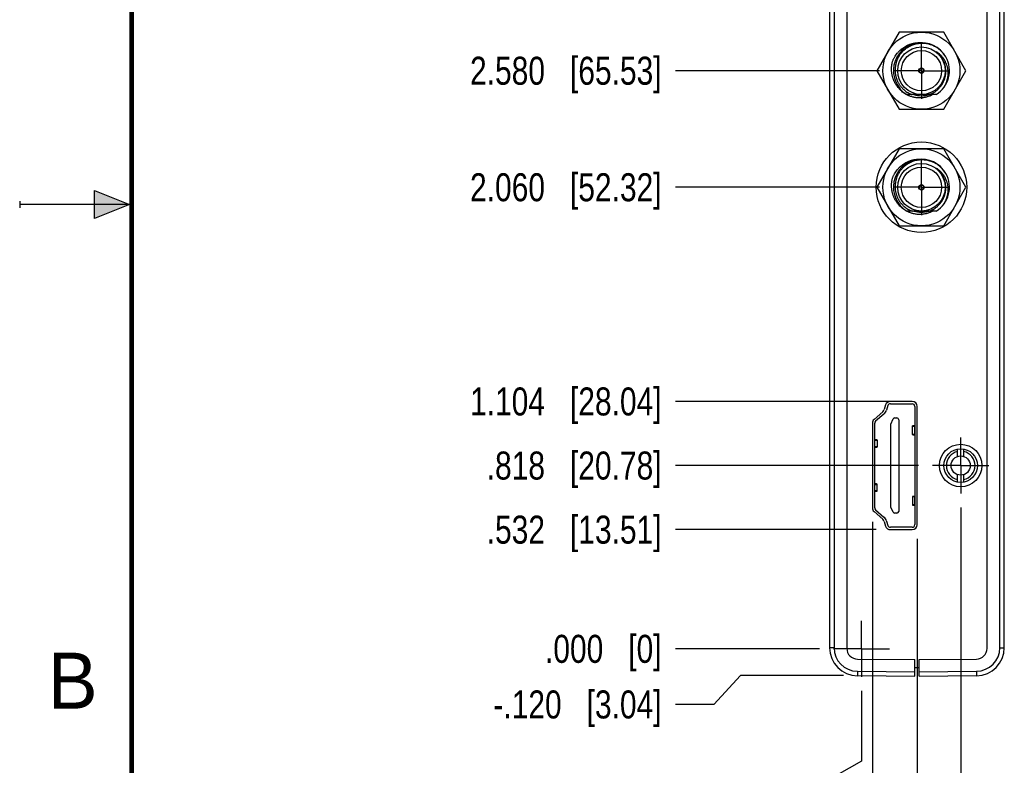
# Model space of a CAD drawing. Header units: inches. Extents: x 0 to 22, y 0 to 17.
# Tile 2 of 56: x 0 to 4.4, y 6 to 9.3. Entities that reach past the tile are written whole.
import ezdxf

# ---------------------------------------------------------------- set-up
doc = ezdxf.new("R2010")
doc.units = ezdxf.units.IN
doc.header["$LTSCALE"] = 1.21
doc.header["$MEASUREMENT"] = 0
doc.linetypes.add('CENTER', pattern=[0.6, 0.375, -0.075, 0.075, -0.075])
doc.layers.get('0').update_dxf_attribs({"linetype": 'CONTINUOUS'})
doc.layers.add('02___PRT_ALL_AXES', color=7, linetype='CONTINUOUS')
doc.layers.add('DIMENSIONS', color=7, linetype='CONTINUOUS')
doc.styles.get("Standard").update_dxf_attribs({"font": 'txt', "width": 0.8})
doc.styles.add('TEXTSTYLE_2', font='txt')
doc.dimstyles.new('DIMSTYLE_2', dxfattribs={"dimtxt": 0.125, "dimasz": 0.18, "dimexe": 0.18, "dimexo": 0.0625, "dimgap": 0.09, "dimtad": 0, "dimtih": 1, "dimtoh": 1, "dimdec": 3, "dimzin": 4, "dimdsep": 46, "dimtxsty": 'STANDARD', "dimblk": '_FILLED', "dimblk1": '_FILLED', "dimblk2": '_FILLED', "dimcen": 0.09, "dimadec": 0, "dimazin": 0, "dimtp": 0.01, "dimtm": 0.01, "dimtfac": 1, "dimtdec": 3, "dimtofl": 0, "dimtmove": 0, "dimatfit": 3, "dimldrblk": '_FILLED', "dimfxl": 1, "dimtolj": 1, "dimtzin": 4, "dimarcsym": 0})

# ---------------------------------------------------------------- blocks, each defined once
blk = doc.blocks.new('*D2')
at = {"layer": 'DIMENSIONS', "color": 2, "linetype": 'CONTINUOUS'}
for p, q in [((3.217, 6.3973), (3.0991, 6.2688)), ((3.6767, 6.3973), (3.217, 6.3973)), ((3.0991, 6.2688), (2.9278, 6.2688))]:
    blk.add_line(p, q, dxfattribs=at)
at = {"layer": 'DIMENSIONS', "color": 2, "linetype": 'CONTINUOUS', "insert": (2.8653, 6.3313), "char_height": 0.125, "width": 1.225, "attachment_point": 3, "line_spacing_factor": 0.9}
blk.add_mtext('-.120{\\Ftxt.shx;\\W1.000000;\\H0.125000; }[3.04]', dxfattribs=at)
blk = doc.blocks.new('_FILLED')
at = {"color": 0, "linetype": 'BYBLOCK'}
blk.add_solid([(0, 0), (-1, 0.174), (-1, -0.174)], dxfattribs=at)
blk = doc.blocks.new('*D3')
at = {"layer": 'DIMENSIONS', "color": 2, "linetype": 'CONTINUOUS'}
blk.add_line((3.5707, 6.517), (2.9278, 6.517), dxfattribs=at)
at = {"layer": 'DIMENSIONS', "color": 2, "linetype": 'CONTINUOUS', "insert": (2.8653, 6.5795), "char_height": 0.125, "width": 0.825, "attachment_point": 3, "line_spacing_factor": 0.9}
blk.add_mtext('.000{\\Ftxt.shx;\\W1.000000;\\H0.125000; }[0]', dxfattribs=at)
blk = doc.blocks.new('*D4')
at = {"layer": 'DIMENSIONS', "color": 2, "linetype": 'CONTINUOUS'}
blk.add_line((4.0129, 7.335), (2.9278, 7.335), dxfattribs=at)
at = {"layer": 'DIMENSIONS', "color": 2, "linetype": 'CONTINUOUS', "insert": (2.8653, 7.3975), "char_height": 0.125, "width": 1.225, "attachment_point": 3, "line_spacing_factor": 0.9}
blk.add_mtext('.818{\\Ftxt.shx;\\W1.000000;\\H0.125000; }[20.78]', dxfattribs=at)
blk = doc.blocks.new('*D5')
at = {"layer": 'DIMENSIONS', "color": 2, "linetype": 'CONTINUOUS'}
blk.add_line((3.824, 7.049), (2.9278, 7.049), dxfattribs=at)
at = {"layer": 'DIMENSIONS', "color": 2, "linetype": 'CONTINUOUS', "insert": (2.8653, 7.1115), "char_height": 0.125, "width": 1.225, "attachment_point": 3, "line_spacing_factor": 0.9}
blk.add_mtext('.532{\\Ftxt.shx;\\W1.000000;\\H0.125000; }[13.51]', dxfattribs=at)
blk = doc.blocks.new('*D6')
at = {"layer": 'DIMENSIONS', "color": 2, "linetype": 'CONTINUOUS'}
blk.add_line((3.9218, 7.621), (2.9278, 7.621), dxfattribs=at)
at = {"layer": 'DIMENSIONS', "color": 2, "linetype": 'CONTINUOUS', "insert": (2.8653, 7.6835), "char_height": 0.125, "width": 1.325, "attachment_point": 3, "line_spacing_factor": 0.9}
blk.add_mtext('1.104{\\Ftxt.shx;\\W1.000000;\\H0.125000; }[28.04]', dxfattribs=at)
blk = doc.blocks.new('*D7')
at = {"layer": 'DIMENSIONS', "color": 2, "linetype": 'CONTINUOUS'}
blk.add_line((3.8377, 8.577), (2.9278, 8.577), dxfattribs=at)
at = {"layer": 'DIMENSIONS', "color": 2, "linetype": 'CONTINUOUS', "insert": (2.8653, 8.6395), "char_height": 0.125, "width": 1.325, "attachment_point": 3, "line_spacing_factor": 0.9}
blk.add_mtext('2.060{\\Ftxt.shx;\\W1.000000;\\H0.125000; }[52.32]', dxfattribs=at)
blk = doc.blocks.new('*D8')
at = {"layer": 'DIMENSIONS', "color": 2, "linetype": 'CONTINUOUS'}
blk.add_line((3.8377, 9.097), (2.9278, 9.097), dxfattribs=at)
at = {"layer": 'DIMENSIONS', "color": 2, "linetype": 'CONTINUOUS', "insert": (2.8653, 9.1595), "char_height": 0.125, "width": 1.325, "attachment_point": 3, "line_spacing_factor": 0.9}
blk.add_mtext('2.580{\\Ftxt.shx;\\W1.000000;\\H0.125000; }[65.53]', dxfattribs=at)
blk = doc.blocks.new('*D9')
at = {"layer": 'DIMENSIONS', "color": 2, "linetype": 'CONTINUOUS'}
blk.add_line((3.8377, 9.617), (2.9278, 9.617), dxfattribs=at)
at = {"layer": 'DIMENSIONS', "color": 2, "linetype": 'CONTINUOUS', "insert": (2.8653, 9.6795), "char_height": 0.125, "width": 1.325, "attachment_point": 3, "line_spacing_factor": 0.9}
blk.add_mtext('3.100{\\Ftxt.shx;\\W1.000000;\\H0.125000; }[78.74]', dxfattribs=at)
blk = doc.blocks.new('*D10')
at = {"layer": 'DIMENSIONS', "color": 2, "linetype": 'CONTINUOUS'}
blk.add_line((3.8377, 10.657), (2.9278, 10.657), dxfattribs=at)
at = {"layer": 'DIMENSIONS', "color": 2, "linetype": 'CONTINUOUS', "insert": (2.8653, 10.7195), "char_height": 0.125, "width": 1.425, "attachment_point": 3, "line_spacing_factor": 0.9}
blk.add_mtext('4.140{\\Ftxt.shx;\\W1.000000;\\H0.125000; }[105.16]', dxfattribs=at)
blk = doc.blocks.new('*D11')
at = {"layer": 'DIMENSIONS', "color": 2, "linetype": 'CONTINUOUS'}
blk.add_line((3.8063, 7.0834), (3.8063, 5.7373), dxfattribs=at)
at = {"layer": 'DIMENSIONS', "color": 2, "linetype": 'CONTINUOUS', "insert": (3.7438, 5.6748), "char_height": 0.125, "width": 1.125, "attachment_point": 3, "rotation": 90, "line_spacing_factor": 0.9}
blk.add_mtext('.048{\\Ftxt.shx;\\W1.000000;\\H0.125000; }[1.22]', dxfattribs=at)
blk = doc.blocks.new('*D12')
at = {"layer": 'DIMENSIONS', "color": 2, "linetype": 'CONTINUOUS'}
for p, q in [((3.7583, 6.3294), (3.7583, 6.0164)), ((3.7583, 6.0164), (3.545, 5.8955)), ((3.545, 5.8955), (3.545, 5.7373))]:
    blk.add_line(p, q, dxfattribs=at)
at = {"layer": 'DIMENSIONS', "color": 2, "linetype": 'CONTINUOUS', "insert": (3.4825, 5.6748), "char_height": 0.125, "width": 0.825, "attachment_point": 3, "rotation": 90, "line_spacing_factor": 0.9}
blk.add_mtext('.000{\\Ftxt.shx;\\W1.000000;\\H0.125000; }[0]', dxfattribs=at)
blk = doc.blocks.new('*D13')
at = {"layer": 'DIMENSIONS', "color": 2, "linetype": 'CONTINUOUS'}
blk.add_line((4.0063, 7.0085), (4.0063, 5.7373), dxfattribs=at)
at = {"layer": 'DIMENSIONS', "color": 2, "linetype": 'CONTINUOUS', "insert": (3.9438, 5.6748), "char_height": 0.125, "width": 1.025, "attachment_point": 3, "rotation": 90, "line_spacing_factor": 0.9}
blk.add_mtext('.248{\\Ftxt.shx;\\W1.000000;\\H0.125000; }[6.3]', dxfattribs=at)
blk = doc.blocks.new('*D14')
at = {"layer": 'DIMENSIONS', "color": 2, "linetype": 'CONTINUOUS'}
blk.add_line((4.2005, 7.1474), (4.2005, 5.7373), dxfattribs=at)
at = {"layer": 'DIMENSIONS', "color": 2, "linetype": 'CONTINUOUS', "insert": (4.138, 5.6748), "char_height": 0.125, "width": 1.225, "attachment_point": 3, "rotation": 90, "line_spacing_factor": 0.9}
blk.add_mtext('.442{\\Ftxt.shx;\\W1.000000;\\H0.125000; }[11.23]', dxfattribs=at)

msp = doc.modelspace()

# ---------------------------------------------------------------- hatches: boundary and pattern name
at = {"linetype": 'CONTINUOUS'}
msp.add_hatch(color=2, dxfattribs=at).paths.add_polyline_path([(0.3337, 8.5625), (0.49, 8.5), (0.3337, 8.4375)])

# ---------------------------------------------------------------- linework, layer by layer
at = {"color": 7, "linetype": 'CONTINUOUS'}
for p, q in [((3.6153, 11.3338), (3.6153, 6.5222)), ((3.6923, 11.3369), (3.6923, 6.5192)), ((4.3183, 6.5192), (4.3183, 11.3369)), ((4.3953, 6.5222), (4.3953, 11.3338)), ((3.926, 9.269), (3.8267, 9.097)), ((4.1246, 9.269), (3.926, 9.269)), ((4.2239, 9.097), (4.1246, 9.269)), ((3.8267, 9.097), (3.926, 8.925)), ((4.1246, 8.925), (4.2239, 9.097)), ((4.091, 8.9907), (3.9595, 8.9907)), ((3.926, 8.925), (4.1246, 8.925)), ((3.926, 8.749), (3.8267, 8.577)), ((4.1246, 8.749), (3.926, 8.749)), ((4.2239, 8.577), (4.1246, 8.749)), ((3.8267, 8.577), (3.926, 8.405)), ((4.1246, 8.405), (4.2239, 8.577)), ((4.091, 8.4707), (3.9595, 8.4707)), ((3.926, 8.405), (4.1246, 8.405)), ((3.8655, 7.6055), (3.8591, 7.5849)), ((3.9843, 7.621), (3.8865, 7.621)), ((3.8866, 7.6106), (3.9841, 7.6106)), ((3.8526, 7.5749), (3.8137, 7.5406)), ((3.8577, 7.5649), (3.8208, 7.5324)), ((3.8753, 7.6023), (3.8693, 7.5829)), ((3.9959, 7.5988), (3.9959, 7.0712)), ((4.0063, 7.071), (4.0063, 7.599)), ((3.8063, 7.5241), (3.8063, 7.1459)), ((3.8168, 7.1465), (3.8168, 7.5236)), ((3.8887, 7.5201), (3.8986, 7.5429)), ((3.8887, 7.15), (3.8887, 7.5201)), ((3.9058, 7.5476), (3.9162, 7.5476)), ((3.9241, 7.5397), (3.9241, 7.1303)), ((3.9853, 7.4734), (3.9853, 7.5116)), ((3.9949, 7.5132), (3.9874, 7.5122)), ((3.9874, 7.4728), (3.9949, 7.4718)), ((3.9949, 7.5104), (3.9959, 7.5104)), ((3.9959, 7.4746), (3.9949, 7.4746)), ((3.8168, 7.4474), (3.8178, 7.4475)), ((3.8253, 7.4496), (3.8179, 7.4507)), ((3.8275, 7.4489), (3.8275, 7.418)), ((3.8178, 7.4194), (3.8168, 7.4195)), ((3.8179, 7.4162), (3.8253, 7.4173)), ((4.187, 7.3758), (4.187, 7.4088)), ((4.214, 7.3758), (4.214, 7.4088)), ((3.8253, 7.2527), (3.8179, 7.2539)), ((4.187, 7.2612), (4.187, 7.2942)), ((4.214, 7.2612), (4.214, 7.2942)), ((3.8168, 7.2504), (3.8178, 7.2505)), ((3.8168, 7.2227), (3.8178, 7.2227)), ((3.8179, 7.2192), (3.8253, 7.2205)), ((3.8275, 7.2212), (3.8275, 7.252)), ((3.9853, 7.1966), (3.9853, 7.1584)), ((3.9949, 7.1983), (3.9874, 7.1972)), ((3.9959, 7.1954), (3.9949, 7.1954)), ((3.8137, 7.1295), (3.8526, 7.0951)), ((3.8208, 7.1376), (3.8577, 7.1052)), ((3.8986, 7.1271), (3.8887, 7.15)), ((3.9162, 7.1224), (3.9058, 7.1224)), ((3.9874, 7.1578), (3.9949, 7.1568)), ((3.9959, 7.1597), (3.9949, 7.1596)), ((3.8591, 7.0851), (3.8655, 7.0645)), ((3.8693, 7.0872), (3.8753, 7.0678)), ((3.8865, 7.049), (3.9843, 7.049)), ((3.9841, 7.0594), (3.8866, 7.0594)), ((3.7399, 6.4712), (3.9953, 6.4689)), ((3.9953, 6.395), (3.9953, 6.4689)), ((4.0153, 6.4689), (4.2707, 6.4712)), ((4.0153, 6.395), (4.0153, 6.4689)), ((4.0153, 6.432), (3.9953, 6.432)), ((3.7392, 6.3973), (3.9953, 6.395)), ((4.0153, 6.395), (4.2714, 6.3973))]:
    msp.add_line(p, q, dxfattribs=at)
at = {"color": 9, "linetype": 'CONTINUOUS'}
for p, q in [((3.6351, 11.3338), (3.6351, 6.5222)), ((4.3754, 6.5222), (4.3754, 11.3338)), ((3.9949, 7.5104), (3.9949, 7.4746)), ((3.8178, 7.4194), (3.8178, 7.4475)), ((3.8178, 7.2227), (3.8178, 7.2505)), ((3.9949, 7.1954), (3.9949, 7.1596)), ((3.6351, 6.5222), (3.6153, 6.5222)), ((4.3754, 6.5222), (4.3953, 6.5222)), ((3.7392, 6.4173), (3.9953, 6.415)), ((3.7392, 6.4173), (3.7392, 6.3973)), ((4.0153, 6.415), (4.2714, 6.4173)), ((4.2714, 6.4173), (4.2714, 6.3973))]:
    msp.add_line(p, q, dxfattribs=at)
at = {"color": 2, "linetype": 'CONTINUOUS'}
for p, q in [((0.3337, 8.4375), (0.3337, 8.5625)), ((0.3337, 8.5625), (0.49, 8.5)), ((0, 8.515), (0, 8.485)), ((0.49, 8.5), (0, 8.5)), ((0.49, 8.5), (0.3337, 8.4375))]:
    msp.add_line(p, q, dxfattribs=at)
at = {"color": 7, "linetype": 'CONTINUOUS', "const_width": 0.02}
msp.add_lwpolyline([(0.5, 16.5), (0.5, 0.5)], dxfattribs=at)
at = {"color": 7, "linetype": 'CONTINUOUS'}
for centre, radius in [((4.0253, 9.097), 0.172), ((4.0253, 9.097), 0.106), ((4.0253, 9.097), 0.09), ((4.0253, 9.097), 0.012), ((4.0253, 9.097), 0.01), ((4.0253, 8.577), 0.202), ((4.0253, 8.577), 0.172), ((4.0253, 8.577), 0.106), ((4.0253, 8.577), 0.09), ((4.0253, 8.577), 0.012), ((4.0253, 8.577), 0.01), ((4.2005, 7.335), 0.095), ((4.2005, 7.335), 0.075), ((4.2005, 7.335), 0.043)]:
    msp.add_circle(centre, radius, dxfattribs=at)
for centre, radius, start, end in [((4.0253, 9.097), 0.125, 29.7342, 238.277), ((4.0253, 9.097), 0.125, 301.723, 29.4671), ((4.0253, 9.097), 0.1115, 252.4753, 287.5247), ((4.0253, 8.577), 0.125, 29.7342, 238.277), ((4.0253, 8.577), 0.125, 301.723, 29.4671), ((4.0253, 8.577), 0.1115, 252.4753, 287.5247), ((3.8865, 7.599), 0.022, 90, 162.8015), ((3.8866, 7.5988), 0.0118, 90, 162.8973), ((3.9841, 7.5988), 0.0118, 0, 90), ((3.9843, 7.599), 0.022, 0, 90), ((3.8381, 7.5914), 0.022, 311.4237, 342.8015), ((3.8317, 7.5944), 0.0394, 311.3478, 342.8973), ((3.8283, 7.5241), 0.022, 131.4237, 180), ((3.8286, 7.5236), 0.0118, 131.3478, 180), ((3.9058, 7.5397), 0.00787, 90, 156.4218), ((3.9162, 7.5397), 0.00787, 0, 90), ((4.2005, 7.335), 0.064, 102.1773, 257.8227), ((4.2005, 7.335), 0.064, 282.1773, 77.8227), ((3.8283, 7.1459), 0.022, 180, 228.5763), ((3.8286, 7.1465), 0.0118, 180, 228.6522), ((3.9058, 7.1303), 0.00787, 203.5782, 270), ((3.9162, 7.1303), 0.00787, 270, 360), ((3.8381, 7.0786), 0.022, 17.1985, 48.5763), ((3.8317, 7.0756), 0.0394, 17.1027, 48.6522), ((3.8865, 7.071), 0.022, 197.1985, 270), ((3.8866, 7.0712), 0.0118, 197.1027, 270), ((3.9841, 7.0712), 0.0118, 270, 360), ((3.9843, 7.071), 0.022, 270, 360), ((3.7403, 6.5222), 0.125, 180, 269.5), ((3.7403, 6.5192), 0.048, 180, 269.5), ((4.2703, 6.5192), 0.048, 270.5, 360), ((4.2703, 6.5222), 0.125, 270.5, 360)]:
    msp.add_arc(centre, radius, start, end, dxfattribs=at)
at = {"color": 9, "linetype": 'CONTINUOUS'}
for centre, radius, start, end in [((4.0253, 9.097), 0.1086, 5.2469, 50.038), ((4.0253, 8.577), 0.1086, 5.2469, 50.038), ((3.7401, 6.5222), 0.105, 179.9994, 269.5008), ((4.2704, 6.5222), 0.105, 270.4994, 0.0008)]:
    msp.add_arc(centre, radius, start, end, dxfattribs=at)
at = {"color": 7, "linetype": 'CONTINUOUS'}
for centre, major_axis, ratio, start_param, end_param in [((4.0246, 7.5116), (0.0394, 0), 0.046632, 2.809983, 3.857178), ((4.0246, 7.4734), (0.0394, 0), 0.046632, 2.426008, 3.473203), ((3.9763, 7.5135), (0.0197, 0), 0.046632, -0.331613, 0), ((3.8365, 7.4511), (0.0197, 0), 0.0538, -3.141593, -2.80998), ((3.9763, 7.4715), (0.0197, 0), 0.046632, 0, 0.331613), ((3.8365, 7.4158), (0.0197, 0), 0.0538, 2.80998, 3.141593), ((3.8365, 7.2543), (0.0197, 0), 0.057004, 3.141593, 3.473205), ((3.7881, 7.252), (0.0394, 0), 0.057004, -0.715585, 0.331616), ((3.8365, 7.2189), (0.0197, 0), 0.057004, 2.80998, 3.141593), ((3.7881, 7.2212), (0.0394, 0), 0.057004, 5.95157, 6.99877), ((3.9763, 7.1986), (0.0197, 0), 0.046632, -0.331609, 0), ((3.9763, 7.1565), (0.0197, 0), 0.046632, 0, 0.331608)]:
    msp.add_ellipse(centre, major_axis=major_axis, ratio=ratio, start_param=start_param, end_param=end_param, dxfattribs=at)
for points, knots in [([(3.8956, 9.1363), (3.8962, 9.138), (3.8976, 9.1415), (3.8998, 9.1466), (3.9023, 9.1516), (3.9058, 9.1582), (3.9107, 9.166), (3.9163, 9.1735), (3.9211, 9.1792), (3.9249, 9.1833), (3.9289, 9.1872), (3.933, 9.191), (3.9373, 9.1946), (3.9432, 9.1991), (3.9509, 9.2043), (3.9591, 9.2088), (3.9658, 9.2119), (3.9709, 9.2141), (3.9762, 9.216), (3.9815, 9.2177), (3.9869, 9.2192), (3.9941, 9.2208), (4.0033, 9.2223), (4.0126, 9.223), (4.0201, 9.223), (4.0256, 9.2227), (4.0312, 9.2223), (4.0349, 9.2218), (4.0367, 9.2215)], [0, 0, 0, 0, 0.031253, 0.062506, 0.093758, 0.125011, 0.187503, 0.249995, 0.281248, 0.312501, 0.343753, 0.375006, 0.406259, 0.437512, 0.500003, 0.562494, 0.593746, 0.624999, 0.656252, 0.687504, 0.718757, 0.75001, 0.8125, 0.87499, 0.906242, 0.937495, 0.968747, 1, 1, 1, 1]), ([(4.0253, 9.2191), (4.0236, 9.219), (4.0202, 9.2189), (4.0151, 9.2184), (4.01, 9.2178), (4.0033, 9.2166), (3.995, 9.2147), (3.9869, 9.212), (3.9806, 9.2095), (3.9759, 9.2074), (3.9713, 9.2051), (3.9669, 9.2026), (3.9625, 9.1999), (3.9583, 9.1971), (3.9542, 9.1941), (3.9502, 9.1909), (3.9463, 9.1875), (3.9426, 9.184), (3.9391, 9.1803), (3.9357, 9.1765), (3.9325, 9.1725), (3.9295, 9.1684), (3.9266, 9.1642), (3.9239, 9.1598), (3.9214, 9.1553), (3.9191, 9.1508), (3.917, 9.1461), (3.9151, 9.1414), (3.9134, 9.1366), (3.9114, 9.13), (3.9095, 9.1217), (3.9083, 9.1133), (3.9078, 9.1065), (3.9076, 9.1014), (3.9076, 9.0963), (3.9079, 9.0912), (3.9084, 9.0861), (3.9091, 9.081), (3.91, 9.076), (3.9111, 9.071), (3.9125, 9.0661), (3.9141, 9.0613), (3.9159, 9.0565), (3.9179, 9.0518), (3.9201, 9.0472), (3.9225, 9.0426), (3.925, 9.0382), (3.9278, 9.034), (3.9308, 9.0298), (3.934, 9.0258), (3.9373, 9.0219), (3.9408, 9.0182), (3.9444, 9.0146), (3.9495, 9.0101), (3.9562, 9.0048), (3.9634, 9.0002), (3.9693, 8.9969), (3.9739, 8.9946), (3.9786, 8.9925), (3.9818, 8.9913), (3.9834, 8.9907)], [0, 0, 0, 0, 0.015626, 0.031252, 0.046878, 0.062504, 0.093749, 0.124994, 0.14062, 0.156246, 0.171872, 0.187498, 0.203124, 0.218749, 0.234375, 0.250001, 0.265627, 0.281253, 0.296879, 0.312505, 0.32813, 0.343756, 0.359382, 0.375008, 0.390634, 0.406259, 0.421885, 0.437511, 0.453136, 0.468762, 0.500006, 0.53125, 0.546876, 0.562502, 0.578127, 0.593753, 0.609379, 0.625004, 0.64063, 0.656255, 0.671881, 0.687507, 0.703132, 0.718758, 0.734383, 0.750009, 0.765634, 0.78126, 0.796885, 0.812511, 0.828136, 0.843762, 0.859387, 0.875012, 0.906256, 0.937499, 0.953124, 0.968749, 0.984375, 1, 1, 1, 1]), ([(4.1341, 9.1585), (4.1327, 9.1608), (4.1305, 9.1643), (4.1274, 9.1687), (4.1241, 9.173), (4.1197, 9.1782), (4.115, 9.1831), (4.111, 9.1869), (4.1069, 9.1905), (4.1016, 9.1947), (4.0949, 9.1994), (4.0879, 9.2036), (4.0807, 9.2073), (4.0732, 9.2106), (4.0668, 9.2129), (4.0616, 9.2144), (4.0563, 9.2158), (4.0496, 9.2173), (4.0429, 9.2182), (4.0375, 9.2187), (4.0321, 9.2191), (4.028, 9.2191), (4.0253, 9.2191)], [0, 0, 0, 0, 0.062499, 0.093752, 0.125005, 0.187503, 0.250002, 0.281255, 0.312508, 0.375006, 0.437504, 0.500002, 0.5625, 0.624998, 0.687496, 0.718749, 0.750002, 0.812499, 0.874997, 0.90625, 0.937503, 1, 1, 1, 1]), ([(4.107, 9.167), (4.1067, 9.1673), (4.1061, 9.168), (4.1052, 9.1691), (4.1042, 9.1701), (4.1033, 9.1711), (4.1023, 9.1722), (4.1013, 9.1732), (4.1005, 9.174), (4.0998, 9.1747), (4.0993, 9.1752), (4.0988, 9.1756), (4.0983, 9.1761), (4.0978, 9.1766), (4.0973, 9.1771), (4.0968, 9.1776), (4.0964, 9.178), (4.096, 9.1783), (4.0958, 9.1786), (4.0955, 9.1788), (4.0953, 9.179), (4.095, 9.1793), (4.0948, 9.1795), (4.0945, 9.1798), (4.0943, 9.18), (4.0941, 9.1801), (4.094, 9.1802), (4.0939, 9.1804), (4.0937, 9.1805), (4.0936, 9.1806), (4.0936, 9.1807), (4.0935, 9.1807), (4.0934, 9.1808), (4.0934, 9.1809), (4.0933, 9.1809), (4.0933, 9.181), (4.0932, 9.181), (4.0932, 9.1811), (4.0932, 9.1811), (4.0931, 9.1812), (4.0931, 9.1812), (4.0931, 9.1812), (4.0931, 9.1812), (4.0931, 9.1813), (4.093, 9.1813), (4.093, 9.1813), (4.093, 9.1813), (4.093, 9.1813), (4.093, 9.1813), (4.093, 9.1813), (4.093, 9.1814), (4.093, 9.1814), (4.0931, 9.1814), (4.0931, 9.1814), (4.0931, 9.1814), (4.0931, 9.1814), (4.0931, 9.1814), (4.0932, 9.1814), (4.0932, 9.1813), (4.0932, 9.1813), (4.0933, 9.1813), (4.0933, 9.1813), (4.0934, 9.1813), (4.0934, 9.1813), (4.0935, 9.1812), (4.0935, 9.1812), (4.0936, 9.1811), (4.0937, 9.1811), (4.0938, 9.181), (4.0939, 9.181), (4.094, 9.1809), (4.0941, 9.1808), (4.0943, 9.1807), (4.0944, 9.1806), (4.0946, 9.1805), (4.0948, 9.1804), (4.0949, 9.1803), (4.095, 9.1802)], [0, 0, 0, 0, 0.062754, 0.125508, 0.188261, 0.251014, 0.313766, 0.376517, 0.439266, 0.470639, 0.502012, 0.533384, 0.564755, 0.596124, 0.627491, 0.658855, 0.690216, 0.705894, 0.721572, 0.737247, 0.75292, 0.76859, 0.784257, 0.799919, 0.815574, 0.823398, 0.831219, 0.839036, 0.846849, 0.854654, 0.858553, 0.86245, 0.866343, 0.870231, 0.874112, 0.877986, 0.881847, 0.883771, 0.885688, 0.887597, 0.889495, 0.891374, 0.892303, 0.893223, 0.894129, 0.895015, 0.89587, 0.896678, 0.897059, 0.897424, 0.897775, 0.898123, 0.898484, 0.898861, 0.899655, 0.900497, 0.901371, 0.903172, 0.905017, 0.906887, 0.908774, 0.910671, 0.912577, 0.91449, 0.918328, 0.92218, 0.926042, 0.929911, 0.933785, 0.937664, 0.945433, 0.953211, 0.960998, 0.96879, 0.976587, 0.984388, 1, 1, 1, 1]), ([(4.095, 9.1802), (4.0966, 9.1792), (4.0997, 9.1769), (4.1042, 9.1733), (4.1084, 9.1694), (4.1125, 9.1654), (4.1163, 9.1611), (4.12, 9.1566), (4.1234, 9.152), (4.1265, 9.1472), (4.1294, 9.1422), (4.132, 9.1371), (4.1344, 9.1318), (4.1365, 9.1265), (4.1383, 9.121), (4.1399, 9.1155), (4.1412, 9.1099), (4.1422, 9.1042), (4.1429, 9.0985), (4.1433, 9.0928), (4.1435, 9.087), (4.1434, 9.0813), (4.143, 9.0755), (4.1423, 9.0698), (4.1414, 9.0641), (4.1401, 9.0585), (4.1386, 9.0529), (4.1369, 9.0474), (4.1349, 9.0421), (4.1326, 9.0368), (4.1301, 9.0316), (4.1274, 9.0265), (4.1244, 9.0216), (4.1223, 9.0184), (4.1212, 9.0168)], [0, 0, 0, 0, 0.031231, 0.062464, 0.093698, 0.124934, 0.156171, 0.187409, 0.218649, 0.24989, 0.281132, 0.312375, 0.34362, 0.374865, 0.406112, 0.43736, 0.468609, 0.49986, 0.531111, 0.562363, 0.593617, 0.624871, 0.656127, 0.687383, 0.718641, 0.749899, 0.781159, 0.812419, 0.84368, 0.874943, 0.906206, 0.93747, 0.968734, 1, 1, 1, 1]), ([(4.1334, 9.1067), (4.1331, 9.1095), (4.1323, 9.115), (4.1307, 9.1218), (4.1291, 9.1271), (4.1278, 9.1311), (4.1264, 9.135), (4.1242, 9.1401), (4.1212, 9.1464), (4.1177, 9.1524), (4.1147, 9.157), (4.1122, 9.1604), (4.1097, 9.1638), (4.1079, 9.1659), (4.107, 9.167)], [0, 0, 0, 0, 0.124972, 0.24995, 0.312452, 0.374956, 0.437462, 0.499968, 0.624963, 0.74996, 0.812469, 0.874979, 0.937489, 1, 1, 1, 1]), ([(3.9593, 8.9903), (3.9578, 8.9912), (3.9546, 8.9929), (3.9501, 8.9957), (3.9457, 8.9988), (3.94, 9.003), (3.9332, 9.0088), (3.9269, 9.0152), (3.9222, 9.0205), (3.9188, 9.0247), (3.9156, 9.029), (3.9126, 9.0335), (3.9098, 9.038), (3.9072, 9.0427), (3.9048, 9.0475), (3.9026, 9.0523), (3.9005, 9.0573), (3.8987, 9.0623), (3.8971, 9.0674), (3.8957, 9.0726), (3.8945, 9.0778), (3.8935, 9.0831), (3.8928, 9.0884), (3.892, 9.0955), (3.8917, 9.1044), (3.892, 9.1134), (3.8927, 9.1205), (3.8935, 9.1258), (3.8944, 9.131), (3.8952, 9.1345), (3.8956, 9.1363)], [0, 0, 0, 0, 0.031252, 0.062503, 0.093755, 0.125006, 0.187495, 0.249985, 0.281236, 0.312488, 0.34374, 0.374991, 0.406243, 0.437494, 0.468746, 0.499998, 0.531249, 0.562501, 0.593753, 0.625004, 0.656256, 0.687508, 0.71876, 0.750011, 0.812502, 0.874993, 0.906245, 0.937496, 0.968748, 1, 1, 1, 1]), ([(4.0615, 8.9907), (4.0629, 8.9912), (4.0658, 8.9923), (4.07, 8.9942), (4.0741, 8.9962), (4.0795, 8.9991), (4.086, 9.0032), (4.0922, 9.0078), (4.0968, 9.0118), (4.1002, 9.0149), (4.1035, 9.0181), (4.1076, 9.0226), (4.1125, 9.0286), (4.1176, 9.0362), (4.1222, 9.0442), (4.1254, 9.0512), (4.1276, 9.0569), (4.1291, 9.0613), (4.1304, 9.0657), (4.1319, 9.0716), (4.1332, 9.0792), (4.134, 9.0868), (4.1342, 9.093), (4.1341, 9.0976), (4.1339, 9.1022), (4.1336, 9.1052), (4.1334, 9.1067)], [0, 0, 0, 0, 0.031254, 0.062508, 0.093761, 0.125015, 0.187509, 0.250003, 0.281256, 0.31251, 0.343764, 0.375017, 0.437511, 0.500004, 0.562497, 0.62499, 0.656243, 0.687497, 0.71875, 0.750003, 0.812495, 0.874988, 0.906241, 0.937494, 0.968747, 1, 1, 1, 1]), ([(4.076, 8.9907), (4.0737, 8.9895), (4.0704, 8.9877), (4.0658, 8.9856), (4.0611, 8.9836), (4.0551, 8.9815), (4.049, 8.9797), (4.0441, 8.9785), (4.0391, 8.9775), (4.0329, 8.9765), (4.0253, 8.9757), (4.0177, 8.9755), (4.0101, 8.9757), (4.0025, 8.9764), (3.9963, 8.9774), (3.9913, 8.9784), (3.9864, 8.9796), (3.9803, 8.9813), (3.9743, 8.9835), (3.9696, 8.9854), (3.965, 8.9874), (3.9616, 8.9891), (3.9593, 8.9903)], [0, 0, 0, 0, 0.062498, 0.09375, 0.125003, 0.187501, 0.249999, 0.281252, 0.312504, 0.375002, 0.4375, 0.499998, 0.562496, 0.624995, 0.687493, 0.718746, 0.749999, 0.812497, 0.874996, 0.906248, 0.937501, 1, 1, 1, 1]), ([(3.8956, 8.6163), (3.8962, 8.618), (3.8976, 8.6215), (3.8998, 8.6266), (3.9023, 8.6316), (3.9058, 8.6382), (3.9107, 8.646), (3.9163, 8.6535), (3.9211, 8.6592), (3.9249, 8.6633), (3.9289, 8.6672), (3.933, 8.671), (3.9373, 8.6746), (3.9432, 8.6791), (3.9509, 8.6843), (3.9591, 8.6888), (3.9658, 8.6919), (3.9709, 8.6941), (3.9762, 8.696), (3.9815, 8.6977), (3.9869, 8.6992), (3.9941, 8.7008), (4.0033, 8.7023), (4.0126, 8.703), (4.0201, 8.703), (4.0256, 8.7027), (4.0312, 8.7023), (4.0349, 8.7018), (4.0367, 8.7015)], [0, 0, 0, 0, 0.031253, 0.062506, 0.093758, 0.125011, 0.187503, 0.249995, 0.281248, 0.312501, 0.343753, 0.375006, 0.406259, 0.437512, 0.500003, 0.562494, 0.593746, 0.624999, 0.656252, 0.687504, 0.718757, 0.75001, 0.8125, 0.87499, 0.906242, 0.937495, 0.968747, 1, 1, 1, 1]), ([(4.0253, 8.6991), (4.0236, 8.699), (4.0202, 8.6989), (4.0151, 8.6984), (4.01, 8.6978), (4.0033, 8.6966), (3.995, 8.6947), (3.9869, 8.692), (3.9806, 8.6895), (3.9759, 8.6874), (3.9713, 8.6851), (3.9669, 8.6826), (3.9625, 8.6799), (3.9583, 8.6771), (3.9542, 8.6741), (3.9502, 8.6709), (3.9463, 8.6675), (3.9426, 8.664), (3.9391, 8.6603), (3.9357, 8.6565), (3.9325, 8.6525), (3.9295, 8.6484), (3.9266, 8.6442), (3.9239, 8.6398), (3.9214, 8.6353), (3.9191, 8.6308), (3.917, 8.6261), (3.9151, 8.6214), (3.9134, 8.6166), (3.9114, 8.61), (3.9095, 8.6017), (3.9083, 8.5933), (3.9078, 8.5865), (3.9076, 8.5814), (3.9076, 8.5763), (3.9079, 8.5712), (3.9084, 8.5661), (3.9091, 8.561), (3.91, 8.556), (3.9111, 8.551), (3.9125, 8.5461), (3.9141, 8.5413), (3.9159, 8.5365), (3.9179, 8.5318), (3.9201, 8.5272), (3.9225, 8.5226), (3.925, 8.5182), (3.9278, 8.514), (3.9308, 8.5098), (3.934, 8.5058), (3.9373, 8.5019), (3.9408, 8.4982), (3.9444, 8.4946), (3.9495, 8.4901), (3.9562, 8.4848), (3.9634, 8.4802), (3.9693, 8.4769), (3.9739, 8.4746), (3.9786, 8.4725), (3.9818, 8.4713), (3.9834, 8.4707)], [0, 0, 0, 0, 0.015626, 0.031252, 0.046878, 0.062504, 0.093749, 0.124994, 0.14062, 0.156246, 0.171872, 0.187498, 0.203124, 0.218749, 0.234375, 0.250001, 0.265627, 0.281253, 0.296879, 0.312505, 0.32813, 0.343756, 0.359382, 0.375008, 0.390634, 0.406259, 0.421885, 0.437511, 0.453136, 0.468762, 0.500006, 0.53125, 0.546876, 0.562502, 0.578127, 0.593753, 0.609379, 0.625004, 0.64063, 0.656255, 0.671881, 0.687507, 0.703132, 0.718758, 0.734383, 0.750009, 0.765634, 0.78126, 0.796885, 0.812511, 0.828136, 0.843762, 0.859387, 0.875012, 0.906256, 0.937499, 0.953124, 0.968749, 0.984375, 1, 1, 1, 1]), ([(4.1341, 8.6385), (4.1327, 8.6408), (4.1305, 8.6443), (4.1274, 8.6487), (4.1241, 8.653), (4.1197, 8.6582), (4.115, 8.6631), (4.111, 8.6669), (4.1069, 8.6705), (4.1016, 8.6747), (4.0949, 8.6794), (4.0879, 8.6836), (4.0807, 8.6873), (4.0732, 8.6906), (4.0668, 8.6929), (4.0616, 8.6944), (4.0563, 8.6958), (4.0496, 8.6973), (4.0429, 8.6982), (4.0375, 8.6987), (4.0321, 8.6991), (4.028, 8.6991), (4.0253, 8.6991)], [0, 0, 0, 0, 0.062499, 0.093752, 0.125005, 0.187503, 0.250002, 0.281255, 0.312508, 0.375006, 0.437504, 0.500002, 0.5625, 0.624998, 0.687496, 0.718749, 0.750002, 0.812499, 0.874997, 0.90625, 0.937503, 1, 1, 1, 1]), ([(4.107, 8.647), (4.1067, 8.6473), (4.1061, 8.648), (4.1052, 8.6491), (4.1042, 8.6501), (4.1033, 8.6511), (4.1023, 8.6522), (4.1013, 8.6532), (4.1005, 8.654), (4.0998, 8.6547), (4.0993, 8.6552), (4.0988, 8.6556), (4.0983, 8.6561), (4.0978, 8.6566), (4.0973, 8.6571), (4.0968, 8.6576), (4.0964, 8.658), (4.096, 8.6583), (4.0958, 8.6586), (4.0955, 8.6588), (4.0953, 8.659), (4.095, 8.6593), (4.0948, 8.6595), (4.0945, 8.6598), (4.0943, 8.66), (4.0941, 8.6601), (4.094, 8.6602), (4.0939, 8.6604), (4.0937, 8.6605), (4.0936, 8.6606), (4.0936, 8.6607), (4.0935, 8.6607), (4.0934, 8.6608), (4.0934, 8.6609), (4.0933, 8.6609), (4.0933, 8.661), (4.0932, 8.661), (4.0932, 8.6611), (4.0932, 8.6611), (4.0931, 8.6612), (4.0931, 8.6612), (4.0931, 8.6612), (4.0931, 8.6612), (4.0931, 8.6613), (4.093, 8.6613), (4.093, 8.6613), (4.093, 8.6613), (4.093, 8.6613), (4.093, 8.6613), (4.093, 8.6613), (4.093, 8.6614), (4.093, 8.6614), (4.0931, 8.6614), (4.0931, 8.6614), (4.0931, 8.6614), (4.0931, 8.6614), (4.0931, 8.6614), (4.0932, 8.6614), (4.0932, 8.6613), (4.0932, 8.6613), (4.0933, 8.6613), (4.0933, 8.6613), (4.0934, 8.6613), (4.0934, 8.6613), (4.0935, 8.6612), (4.0935, 8.6612), (4.0936, 8.6611), (4.0937, 8.6611), (4.0938, 8.661), (4.0939, 8.661), (4.094, 8.6609), (4.0941, 8.6608), (4.0943, 8.6607), (4.0944, 8.6606), (4.0946, 8.6605), (4.0948, 8.6604), (4.0949, 8.6603), (4.095, 8.6602)], [0, 0, 0, 0, 0.062754, 0.125508, 0.188261, 0.251014, 0.313766, 0.376517, 0.439266, 0.470639, 0.502012, 0.533384, 0.564755, 0.596124, 0.627491, 0.658855, 0.690216, 0.705894, 0.721572, 0.737247, 0.75292, 0.76859, 0.784257, 0.799919, 0.815574, 0.823398, 0.831219, 0.839036, 0.846849, 0.854654, 0.858553, 0.86245, 0.866343, 0.870231, 0.874112, 0.877986, 0.881847, 0.883771, 0.885688, 0.887597, 0.889495, 0.891374, 0.892303, 0.893223, 0.894129, 0.895015, 0.89587, 0.896678, 0.897059, 0.897424, 0.897775, 0.898123, 0.898484, 0.898861, 0.899655, 0.900497, 0.901371, 0.903172, 0.905017, 0.906887, 0.908774, 0.910671, 0.912577, 0.91449, 0.918328, 0.92218, 0.926042, 0.929911, 0.933785, 0.937664, 0.945433, 0.953211, 0.960998, 0.96879, 0.976587, 0.984388, 1, 1, 1, 1]), ([(4.095, 8.6602), (4.0966, 8.6592), (4.0997, 8.6569), (4.1042, 8.6533), (4.1084, 8.6494), (4.1125, 8.6454), (4.1163, 8.6411), (4.12, 8.6366), (4.1234, 8.632), (4.1265, 8.6272), (4.1294, 8.6222), (4.132, 8.6171), (4.1344, 8.6118), (4.1365, 8.6065), (4.1383, 8.601), (4.1399, 8.5955), (4.1412, 8.5899), (4.1422, 8.5842), (4.1429, 8.5785), (4.1433, 8.5728), (4.1435, 8.567), (4.1434, 8.5613), (4.143, 8.5555), (4.1423, 8.5498), (4.1414, 8.5441), (4.1401, 8.5385), (4.1386, 8.5329), (4.1369, 8.5274), (4.1349, 8.5221), (4.1326, 8.5168), (4.1301, 8.5116), (4.1274, 8.5065), (4.1244, 8.5016), (4.1223, 8.4984), (4.1212, 8.4968)], [0, 0, 0, 0, 0.031231, 0.062464, 0.093698, 0.124934, 0.156171, 0.187409, 0.218649, 0.24989, 0.281132, 0.312375, 0.34362, 0.374865, 0.406112, 0.43736, 0.468609, 0.49986, 0.531111, 0.562363, 0.593617, 0.624871, 0.656127, 0.687383, 0.718641, 0.749899, 0.781159, 0.812419, 0.84368, 0.874943, 0.906206, 0.93747, 0.968734, 1, 1, 1, 1]), ([(3.9593, 8.4703), (3.9578, 8.4712), (3.9546, 8.4729), (3.9501, 8.4757), (3.9457, 8.4788), (3.94, 8.483), (3.9332, 8.4888), (3.9269, 8.4952), (3.9222, 8.5005), (3.9188, 8.5047), (3.9156, 8.509), (3.9126, 8.5135), (3.9098, 8.518), (3.9072, 8.5227), (3.9048, 8.5275), (3.9026, 8.5323), (3.9005, 8.5373), (3.8987, 8.5423), (3.8971, 8.5474), (3.8957, 8.5526), (3.8945, 8.5578), (3.8935, 8.5631), (3.8928, 8.5684), (3.892, 8.5755), (3.8917, 8.5844), (3.892, 8.5934), (3.8927, 8.6005), (3.8935, 8.6058), (3.8944, 8.611), (3.8952, 8.6145), (3.8956, 8.6163)], [0, 0, 0, 0, 0.031252, 0.062503, 0.093755, 0.125006, 0.187495, 0.249985, 0.281236, 0.312488, 0.34374, 0.374991, 0.406243, 0.437494, 0.468746, 0.499998, 0.531249, 0.562501, 0.593753, 0.625004, 0.656256, 0.687508, 0.71876, 0.750011, 0.812502, 0.874993, 0.906245, 0.937496, 0.968748, 1, 1, 1, 1]), ([(4.1334, 8.5867), (4.1331, 8.5895), (4.1323, 8.595), (4.1307, 8.6018), (4.1291, 8.6071), (4.1278, 8.6111), (4.1264, 8.615), (4.1242, 8.6201), (4.1212, 8.6264), (4.1177, 8.6324), (4.1147, 8.637), (4.1122, 8.6404), (4.1097, 8.6438), (4.1079, 8.6459), (4.107, 8.647)], [0, 0, 0, 0, 0.124972, 0.24995, 0.312452, 0.374956, 0.437462, 0.499968, 0.624963, 0.74996, 0.812469, 0.874979, 0.937489, 1, 1, 1, 1]), ([(4.0615, 8.4707), (4.0629, 8.4712), (4.0658, 8.4723), (4.07, 8.4742), (4.0741, 8.4762), (4.0795, 8.4791), (4.086, 8.4832), (4.0922, 8.4878), (4.0968, 8.4918), (4.1002, 8.4949), (4.1035, 8.4981), (4.1076, 8.5026), (4.1125, 8.5086), (4.1176, 8.5162), (4.1222, 8.5242), (4.1254, 8.5312), (4.1276, 8.5369), (4.1291, 8.5413), (4.1304, 8.5457), (4.1319, 8.5516), (4.1332, 8.5592), (4.134, 8.5668), (4.1342, 8.573), (4.1341, 8.5776), (4.1339, 8.5822), (4.1336, 8.5852), (4.1334, 8.5867)], [0, 0, 0, 0, 0.031254, 0.062508, 0.093761, 0.125015, 0.187509, 0.250003, 0.281256, 0.31251, 0.343764, 0.375017, 0.437511, 0.500004, 0.562497, 0.62499, 0.656243, 0.687497, 0.71875, 0.750003, 0.812495, 0.874988, 0.906241, 0.937494, 0.968747, 1, 1, 1, 1]), ([(4.076, 8.4707), (4.0737, 8.4695), (4.0704, 8.4677), (4.0658, 8.4656), (4.0611, 8.4636), (4.0551, 8.4615), (4.049, 8.4597), (4.0441, 8.4585), (4.0391, 8.4575), (4.0329, 8.4565), (4.0253, 8.4557), (4.0177, 8.4555), (4.0101, 8.4557), (4.0025, 8.4564), (3.9963, 8.4574), (3.9913, 8.4584), (3.9864, 8.4596), (3.9803, 8.4613), (3.9743, 8.4635), (3.9696, 8.4654), (3.965, 8.4674), (3.9616, 8.4691), (3.9593, 8.4703)], [0, 0, 0, 0, 0.062498, 0.09375, 0.125003, 0.187501, 0.249999, 0.281252, 0.312504, 0.375002, 0.4375, 0.499998, 0.562496, 0.624995, 0.687493, 0.718746, 0.749999, 0.812497, 0.874996, 0.906248, 0.937501, 1, 1, 1, 1]), ([(3.8178, 7.4475), (3.8185, 7.4475), (3.8196, 7.4476), (3.821, 7.4477), (3.8219, 7.4478), (3.8228, 7.4479), (3.8236, 7.448), (3.8243, 7.448), (3.825, 7.4481), (3.8255, 7.4482), (3.826, 7.4483), (3.8264, 7.4484), (3.8267, 7.4485), (3.8268, 7.4485), (3.827, 7.4486), (3.8271, 7.4486), (3.8272, 7.4486), (3.8273, 7.4487), (3.8274, 7.4487), (3.8274, 7.4488), (3.8275, 7.4488), (3.8275, 7.4488), (3.8275, 7.4489), (3.8275, 7.4489), (3.8275, 7.4489)], [0, 0, 0, 0, 0.222517, 0.324214, 0.419273, 0.50751, 0.588758, 0.662868, 0.729707, 0.789163, 0.841146, 0.885597, 0.904991, 0.922499, 0.938132, 0.951905, 0.963845, 0.974, 0.982461, 0.989387, 0.99236, 0.995069, 0.997586, 1, 1, 1, 1]), ([(3.8275, 7.4489), (3.8275, 7.4489), (3.8275, 7.4489), (3.8275, 7.4489), (3.8274, 7.449), (3.8274, 7.449), (3.8273, 7.4491), (3.8273, 7.4491), (3.8272, 7.4491), (3.8271, 7.4492), (3.8269, 7.4492), (3.8268, 7.4493), (3.8266, 7.4493), (3.8262, 7.4494), (3.8258, 7.4495), (3.8255, 7.4495), (3.8253, 7.4496)], [0, 0, 0, 0, 0.009529, 0.019409, 0.041348, 0.0677, 0.099504, 0.137374, 0.18168, 0.232635, 0.290358, 0.354921, 0.426367, 0.589985, 0.78125, 1, 1, 1, 1]), ([(3.8275, 7.418), (3.8275, 7.418), (3.8275, 7.418), (3.8275, 7.4181), (3.8275, 7.4181), (3.8274, 7.4181), (3.8274, 7.4182), (3.8273, 7.4182), (3.8272, 7.4182), (3.8271, 7.4183), (3.827, 7.4183), (3.8268, 7.4184), (3.8267, 7.4184), (3.8264, 7.4185), (3.826, 7.4186), (3.8255, 7.4187), (3.825, 7.4188), (3.8243, 7.4188), (3.8236, 7.4189), (3.8228, 7.419), (3.8219, 7.4191), (3.821, 7.4192), (3.8196, 7.4193), (3.8185, 7.4193), (3.8178, 7.4194)], [0, 0, 0, 0, 0.002414, 0.004931, 0.00764, 0.010613, 0.017539, 0.026, 0.036155, 0.048095, 0.061868, 0.077501, 0.095009, 0.114403, 0.158854, 0.210837, 0.270293, 0.337132, 0.411242, 0.49249, 0.580727, 0.675786, 0.777483, 1, 1, 1, 1]), ([(3.8253, 7.4173), (3.8255, 7.4173), (3.8258, 7.4174), (3.8262, 7.4175), (3.8266, 7.4175), (3.8268, 7.4176), (3.8269, 7.4177), (3.8271, 7.4177), (3.8272, 7.4177), (3.8273, 7.4178), (3.8273, 7.4178), (3.8274, 7.4179), (3.8274, 7.4179), (3.8275, 7.418), (3.8275, 7.418), (3.8275, 7.418), (3.8275, 7.418)], [0, 0, 0, 0, 0.21875, 0.410015, 0.573633, 0.645079, 0.709642, 0.767365, 0.81832, 0.862626, 0.900496, 0.9323, 0.958652, 0.980591, 0.990471, 1, 1, 1, 1]), ([(3.9853, 7.1966), (3.9853, 7.1967), (3.9853, 7.1967), (3.9853, 7.1967), (3.9853, 7.1967), (3.9853, 7.1967), (3.9853, 7.1968), (3.9854, 7.1968), (3.9855, 7.1968), (3.9856, 7.1969), (3.9857, 7.1969), (3.9858, 7.197), (3.986, 7.197), (3.9862, 7.197), (3.9865, 7.1971), (3.9869, 7.1972), (3.9872, 7.1972), (3.9874, 7.1972)], [0, 0, 0, 0, 0.008403, 0.017211, 0.026776, 0.037369, 0.062346, 0.093195, 0.130457, 0.174441, 0.225316, 0.283175, 0.348069, 0.420028, 0.585168, 0.778561, 1, 1, 1, 1]), ([(3.9949, 7.1954), (3.9942, 7.1955), (3.9928, 7.1956), (3.9912, 7.1957), (3.99, 7.1958), (3.9892, 7.1959), (3.9884, 7.1959), (3.9878, 7.196), (3.9872, 7.1961), (3.9868, 7.1961), (3.9865, 7.1962), (3.9863, 7.1962), (3.9861, 7.1963), (3.9859, 7.1963), (3.9858, 7.1964), (3.9856, 7.1964), (3.9855, 7.1964), (3.9854, 7.1965), (3.9854, 7.1965), (3.9853, 7.1966), (3.9853, 7.1966), (3.9853, 7.1966), (3.9853, 7.1966), (3.9853, 7.1966), (3.9853, 7.1966)], [0, 0, 0, 0, 0.223384, 0.420863, 0.509401, 0.590907, 0.665227, 0.732224, 0.79178, 0.8438, 0.866961, 0.888214, 0.907555, 0.924986, 0.940511, 0.954141, 0.965896, 0.975815, 0.98397, 0.990498, 0.99323, 0.995671, 0.997894, 1, 1, 1, 1]), ([(3.9949, 7.1596), (3.9942, 7.1596), (3.9928, 7.1595), (3.9912, 7.1594), (3.99, 7.1593), (3.9892, 7.1592), (3.9884, 7.1592), (3.9878, 7.1591), (3.9872, 7.159), (3.9868, 7.1589), (3.9865, 7.1589), (3.9863, 7.1588), (3.9861, 7.1588), (3.9859, 7.1588), (3.9858, 7.1587), (3.9856, 7.1587), (3.9855, 7.1586), (3.9854, 7.1586), (3.9854, 7.1586), (3.9853, 7.1585), (3.9853, 7.1585), (3.9853, 7.1585), (3.9853, 7.1584), (3.9853, 7.1584), (3.9853, 7.1584)], [0, 0, 0, 0, 0.223384, 0.420863, 0.509401, 0.590907, 0.665227, 0.732224, 0.79178, 0.8438, 0.866961, 0.888214, 0.907555, 0.924986, 0.940511, 0.954141, 0.965896, 0.975815, 0.98397, 0.990498, 0.99323, 0.995671, 0.997894, 1, 1, 1, 1]), ([(3.9853, 7.1584), (3.9853, 7.1584), (3.9853, 7.1584), (3.9853, 7.1584), (3.9853, 7.1584), (3.9853, 7.1583), (3.9853, 7.1583), (3.9854, 7.1583), (3.9855, 7.1582), (3.9856, 7.1582), (3.9857, 7.1582), (3.9858, 7.1581), (3.986, 7.1581), (3.9862, 7.158), (3.9865, 7.158), (3.9869, 7.1579), (3.9872, 7.1579), (3.9874, 7.1578)], [0, 0, 0, 0, 0.008403, 0.017211, 0.026776, 0.037369, 0.062346, 0.093196, 0.130457, 0.174441, 0.225316, 0.283175, 0.348069, 0.420028, 0.585168, 0.778561, 1, 1, 1, 1])]:
    msp.add_open_spline(points, degree=3, knots=knots, dxfattribs=at)
at = {"layer": '02___PRT_ALL_AXES', "color": 7, "linetype": 'CENTER'}
for p, q in [((4.0253, 9.097), (4.0253, 9.222)), ((4.0253, 9.097), (3.9002, 9.097)), ((4.0253, 9.097), (4.0253, 8.972)), ((4.0253, 9.097), (4.1503, 9.097)), ((4.0253, 8.577), (4.0253, 8.702)), ((4.0253, 8.577), (3.9002, 8.577)), ((4.0253, 8.577), (4.1503, 8.577)), ((4.0253, 8.577), (4.0253, 8.452)), ((4.2005, 7.335), (4.2005, 7.4601)), ((4.2005, 7.335), (4.0754, 7.335)), ((4.2005, 7.335), (4.3256, 7.335)), ((4.2005, 7.335), (4.2005, 7.2099)), ((3.7583, 6.517), (3.7583, 6.6421)), ((3.7583, 6.517), (3.6332, 6.517)), ((3.7583, 6.517), (3.8834, 6.517)), ((3.7583, 6.517), (3.7583, 6.3919))]:
    msp.add_line(p, q, dxfattribs=at)

# ---------------------------------------------------------------- texts
at = {"color": 2, "linetype": 'CONTINUOUS', "insert": (0.125, 6.5), "char_height": 0.25, "width": 0.25, "attachment_point": 1, "line_spacing_factor": 0.9, "style": 'TEXTSTYLE_2'}
msp.add_mtext('B', dxfattribs=at)

# ---------------------------------------------------------------- dimensions: what is measured, and where the dimension line sits
at = {"layer": 'DIMENSIONS', "color": 2, "linetype": 'CONTINUOUS'}
for feature_location, offset, dtype, origin, picture, middle in [((3.8377, 10.657), (-0.91, 0), 0, (3.9002, 6.517), '*D10', (1.8528, 10.657)), ((3.8377, 9.617), (-0.91, 0), 0, (3.9002, 6.517), '*D9', (1.9028, 9.617)), ((3.8377, 9.097), (-0.91, 0), 0, (3.9002, 6.517), '*D8', (1.9028, 9.097)), ((3.8377, 8.577), (-0.91, 0), 0, (3.9002, 6.517), '*D7', (1.9028, 8.577)), ((3.9218, 7.621), (-0.994, 0), 0, (3.9843, 6.517), '*D6', (1.9028, 7.621)), ((4.0129, 7.335), (-1.0851, 0), 0, (4.0754, 6.517), '*D4', (2.0028, 7.335)), ((4.2005, 7.1474), (0, -1.4101), 1, (3.7583, 7.2099), '*D14', (4.3349, 4.8388)), ((3.824, 7.049), (-0.8962, 0), 0, (3.8865, 6.517), '*D5', (2.0028, 7.049)), ((3.8063, 7.0834), (0, -1.3462), 1, (3.7583, 6.3919), '*D11', (3.9183, 4.8888)), ((4.0063, 7.0085), (0, -1.2712), 1, (3.7583, 7.071), '*D13', (4.1183, 4.9388)), ((3.5706715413, 6.5170188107), (-0.6429000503, 0), 0, (3.6331715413, 6.5170188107), '*D3', (2.202771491, 6.5170188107)), ((3.7582715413, 6.3294188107), (-0.2132470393, -0.592147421), 0, (3.7582715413, 6.3919188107), '*D12', (3.6570429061, 5.0387722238))]:
    dim = msp.add_ordinate_dim(feature_location=feature_location, offset=offset, dtype=dtype, origin=origin, dimstyle='DIMSTYLE_2', dxfattribs=at)
    dim.commit()
    dim.dimension.update_dxf_attribs({"geometry": picture, "text_midpoint": middle})
dim = msp.add_ordinate_dim(feature_location=(3.6767, 6.3973), offset=(-0.7489, -0.1284), dtype=0, origin=(3.6332, 6.517), text='-<>', dimstyle='DIMSTYLE_2', dxfattribs=at)
dim.commit()
dim.dimension.update_dxf_attribs({"geometry": '*D2', "text_midpoint": (2.0528, 6.2688)})

doc.saveas('drawing.dxf')
